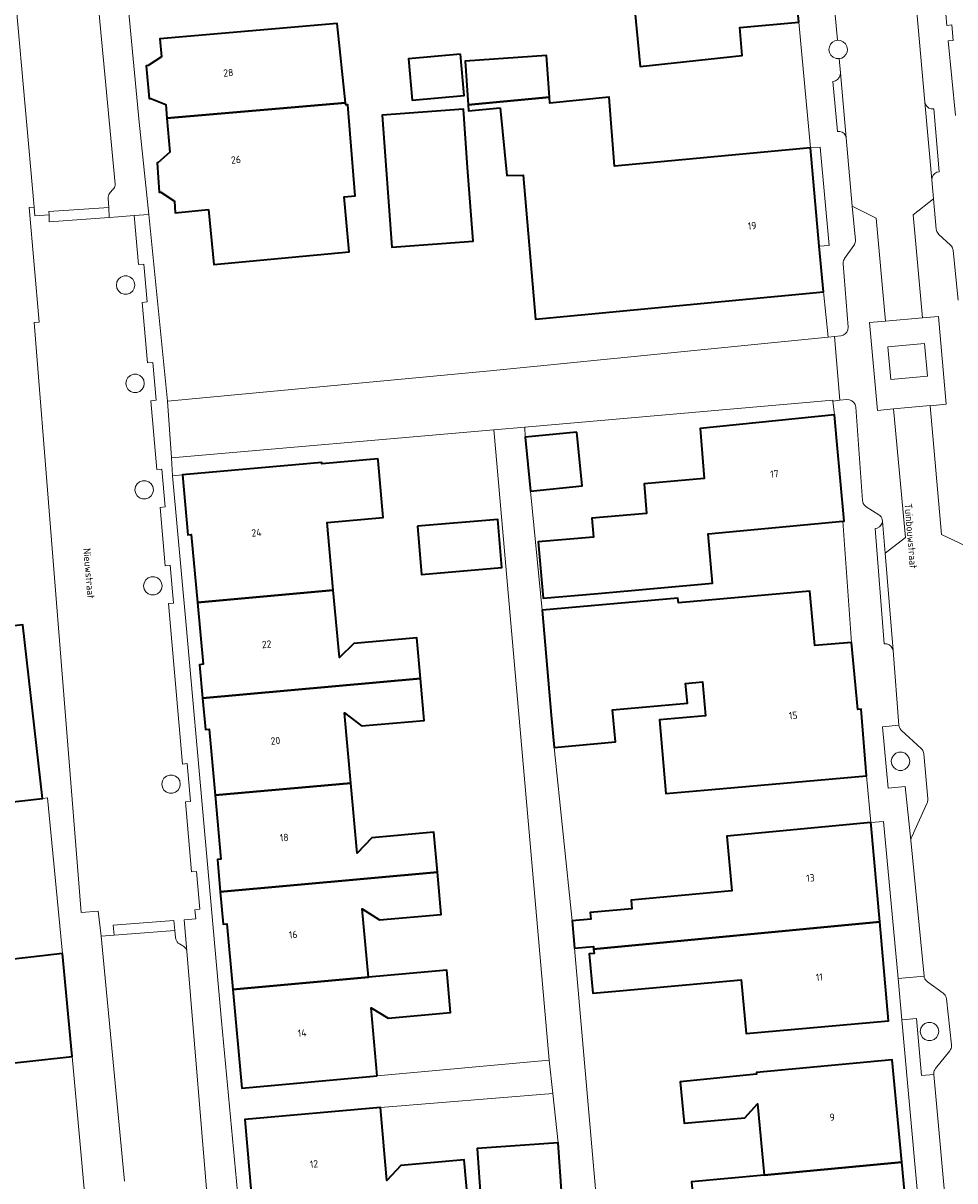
# Model space of a CAD drawing. Header units: metres. Extents: x 229229 to 231729, y 593167 to 595667.
# Tile 90 of 256: x 230273 to 230330, y 594650 to 594721. Entities that reach past the tile are written whole.
import ezdxf
from ezdxf.enums import TextEntityAlignment as Align

# ---------------------------------------------------------------- set-up
doc = ezdxf.new("R2010")
doc.units = ezdxf.units.M
for name, color, linetype, lineweight in [('B-WE-GR-GROENVOORZIENING-GV', 80, 'Continuous', 18), ('B-WE-OG-BEBOUWING-GV', 7, 'Continuous', 35), ('B-WE-OG-BEBOUWING-T18', 10, 'Continuous', 18), ('B-WE-OG-TERREIN_ERF-GV', 7, 'Continuous', 18), ('B-WE-OG-TOPOGRAFIE-T18', 10, 'Continuous', 18), ('B-WE-VH-VERHARDING_OPEN-GV', 252, 'Continuous', 18)]:
    doc.layers.add(name, color=color, linetype=linetype, lineweight=lineweight)
doc.styles.add('NLCS-ISO-M250-T18', font='NLCS-ISO.ttf', dxfattribs={"height": 0.45})

msp = doc.modelspace()

# ---------------------------------------------------------------- linework, layer by layer
at = {"layer": 'B-WE-GR-GROENVOORZIENING-GV'}
for points in [[(230322.621, 594719.906), (230322.458, 594719.866), (230322.315, 594719.78), (230322.202, 594719.657), (230322.13, 594719.506), (230322.105, 594719.34), (230322.136, 594719.155), (230322.226, 594718.99), (230322.365, 594718.863), (230322.538, 594718.788), (230322.725, 594718.774), (230322.888, 594718.814), (230323.032, 594718.899), (230323.145, 594719.023), (230323.217, 594719.174), (230323.242, 594719.34), (230323.211, 594719.525), (230323.12, 594719.691), (230322.981, 594719.817), (230322.809, 594719.892)], [(230321.56, 594713.34), (230320.962, 594713.286), (230321.512, 594707.246), (230322.109, 594707.301)], [(230278.312, 594704.861), (230278.346, 594704.667), (230278.445, 594704.496), (230278.596, 594704.369), (230278.782, 594704.302), (230278.979, 594704.302), (230279.165, 594704.369), (230279.316, 594704.496), (230279.415, 594704.667), (230279.449, 594704.861), (230279.415, 594705.055), (230279.316, 594705.226), (230279.165, 594705.353), (230278.979, 594705.42), (230278.782, 594705.42), (230278.596, 594705.353), (230278.445, 594705.226), (230278.346, 594705.055)], [(230278.894, 594698.819), (230278.928, 594698.625), (230279.027, 594698.454), (230279.178, 594698.327), (230279.364, 594698.26), (230279.561, 594698.26), (230279.747, 594698.327), (230279.898, 594698.454), (230279.997, 594698.625), (230280.031, 594698.819), (230279.997, 594699.013), (230279.898, 594699.184), (230279.747, 594699.311), (230279.561, 594699.378), (230279.364, 594699.378), (230279.178, 594699.311), (230279.027, 594699.184), (230278.928, 594699.013)], [(230279.449, 594692.278), (230279.483, 594692.084), (230279.582, 594691.913), (230279.733, 594691.786), (230279.919, 594691.719), (230280.116, 594691.719), (230280.302, 594691.786), (230280.453, 594691.913), (230280.552, 594692.084), (230280.586, 594692.278), (230280.552, 594692.473), (230280.453, 594692.644), (230280.302, 594692.771), (230280.116, 594692.838), (230279.919, 594692.838), (230279.733, 594692.771), (230279.582, 594692.644), (230279.483, 594692.473)], [(230279.983, 594686.373), (230280.017, 594686.179), (230280.116, 594686.008), (230280.267, 594685.881), (230280.453, 594685.814), (230280.65, 594685.814), (230280.836, 594685.881), (230280.987, 594686.008), (230281.086, 594686.179), (230281.12, 594686.373), (230281.086, 594686.568), (230280.987, 594686.739), (230280.836, 594686.866), (230280.65, 594686.933), (230280.453, 594686.933), (230280.267, 594686.866), (230280.116, 594686.739), (230280.017, 594686.568)], [(230325.934, 594675.593), (230325.968, 594675.399), (230326.067, 594675.228), (230326.218, 594675.101), (230326.403, 594675.034), (230326.601, 594675.034), (230326.786, 594675.101), (230326.937, 594675.228), (230327.036, 594675.399), (230327.07, 594675.593), (230327.036, 594675.787), (230326.937, 594675.958), (230326.786, 594676.085), (230326.601, 594676.152), (230326.403, 594676.152), (230326.218, 594676.085), (230326.067, 594675.958), (230325.968, 594675.787)], [(230281.104, 594674.192), (230281.138, 594673.998), (230281.237, 594673.827), (230281.388, 594673.7), (230281.573, 594673.633), (230281.771, 594673.633), (230281.956, 594673.7), (230282.107, 594673.827), (230282.206, 594673.998), (230282.24, 594674.192), (230282.206, 594674.386), (230282.107, 594674.557), (230281.956, 594674.684), (230281.771, 594674.751), (230281.573, 594674.751), (230281.388, 594674.684), (230281.237, 594674.557), (230281.138, 594674.386)], [(230327.719, 594658.99), (230327.753, 594658.796), (230327.852, 594658.625), (230328.003, 594658.498), (230328.188, 594658.431), (230328.386, 594658.431), (230328.571, 594658.498), (230328.722, 594658.625), (230328.821, 594658.796), (230328.855, 594658.99), (230328.821, 594659.184), (230328.722, 594659.355), (230328.571, 594659.482), (230328.386, 594659.549), (230328.188, 594659.549), (230328.003, 594659.482), (230327.852, 594659.355), (230327.753, 594659.184)]]:
    msp.add_lwpolyline(points, close=True, dxfattribs=at)
at = {"layer": 'B-WE-OG-BEBOUWING-GV'}
for points in [[(230319.702, 594726.747), (230309.779, 594725.758), (230310.507, 594718.297), (230316.777, 594718.967), (230316.618, 594720.679), (230320.243, 594721.016), (230319.843, 594725.254)], [(230281.422, 594715.119), (230292.396, 594716.069), (230291.888, 594720.926), (230280.993, 594720.001), (230281.091, 594718.881), (230280.272, 594718.347), (230280.151, 594718.328), (230280.321, 594716.325), (230280.432, 594716.326), (230281.348, 594715.953)], [(230299.466, 594719.045), (230296.268, 594718.768), (230296.488, 594716.229), (230299.686, 594716.506)], [(230299.933, 594715.944), (230304.922, 594716.41), (230304.742, 594718.962), (230299.745, 594718.61)], [(230301.898, 594715.75), (230302.3, 594711.584), (230303.322, 594711.604), (230304.064, 594702.761), (230321.766, 594704.454), (230321.512, 594707.246), (230320.962, 594713.286), (230308.924, 594712.167), (230308.591, 594716.405), (230304.947, 594716.048), (230304.922, 594716.41), (230299.933, 594715.944), (230299.96, 594715.563)], [(230283.981, 594709.496), (230284.299, 594706.123), (230292.627, 594706.909), (230292.309, 594710.282), (230292.992, 594710.346), (230292.531, 594715.942), (230292.41, 594715.934), (230292.396, 594716.069), (230281.422, 594715.119), (230281.607, 594713.019), (230280.865, 594712.378), (230280.82, 594712.372), (230280.949, 594710.561), (230281.048, 594710.572), (230281.894, 594710.018), (230281.919, 594709.301)], [(230299.901, 594712.082), (230299.638, 594715.669), (230294.64, 594715.302), (230295.234, 594707.195), (230300.232, 594707.561)], [(230322.947, 594690.351), (230323.041, 594690.36), (230322.587, 594695.274), (230322.437, 594696.891), (230314.184, 594696.046), (230314.428, 594692.964), (230310.74, 594692.638), (230310.9, 594690.832), (230307.522, 594690.533), (230307.625, 594689.372), (230304.233, 594689.072), (230304.539, 594685.614), (230307.931, 594685.914), (230314.951, 594686.535), (230314.682, 594689.578)], [(230306.609, 594695.813), (230303.436, 594695.503), (230303.758, 594692.204), (230306.931, 594692.514)], [(230283.296, 594685.358), (230291.643, 594686.118), (230291.267, 594690.267), (230294.713, 594690.577), (230294.398, 594694.081), (230294.389, 594694.175), (230290.941, 594693.865), (230290.934, 594693.947), (230282.376, 594693.192), (230282.702, 594689.504), (230282.916, 594689.529)], [(230296.81, 594690.037), (230297.061, 594687.075), (230302.01, 594687.495), (230301.758, 594690.457)], [(230283.616, 594679.468), (230297, 594680.681), (230296.776, 594683.178), (230292.896, 594682.83), (230292.019, 594681.969), (230291.643, 594686.118), (230283.296, 594685.358), (230283.642, 594681.555), (230283.431, 594681.517)], [(230305.036, 594678.427), (230305.209, 594676.451), (230308.982, 594676.781), (230308.809, 594678.757), (230313.401, 594679.159), (230313.294, 594680.381), (230314.328, 594680.472), (230314.51, 594678.392), (230311.683, 594678.145), (230312.079, 594673.619), (230314.906, 594673.866), (230324.41, 594674.702), (230324.083, 594678.798), (230323.886, 594678.776), (230323.492, 594682.901), (230321.229, 594682.712), (230320.937, 594686.043), (230312.848, 594685.335), (230312.823, 594685.616), (230304.471, 594684.885)], [(230262.788, 594676.594), (230267.26, 594677.1), (230267.771, 594672.629), (230273.782, 594673.311), (230272.566, 594683.99), (230268.096, 594683.484), (230262.042, 594682.695)], [(230297, 594680.681), (230283.616, 594679.468), (230283.79, 594677.546), (230284.007, 594677.568), (230284.375, 594673.503), (230292.717, 594674.259), (230292.327, 594678.569), (230293.379, 594677.764), (230297.231, 594678.11)], [(230284.701, 594667.573), (230298.041, 594668.777), (230297.821, 594671.23), (230294.015, 594670.888), (230293.108, 594669.949), (230292.717, 594674.259), (230284.375, 594673.503), (230284.73, 594669.589), (230284.52, 594669.562)], [(230324.696, 594671.655), (230324.68, 594671.833), (230315.833, 594670.994), (230316.139, 594667.63), (230309.942, 594667.065), (230309.991, 594666.533), (230307.436, 594666.3), (230307.473, 594665.891), (230306.321, 594665.786), (230306.473, 594664.118), (230307.625, 594664.223), (230307.641, 594664.049), (230325.226, 594665.734)], [(230298.041, 594668.777), (230284.701, 594667.573), (230284.882, 594665.583), (230285.099, 594665.598), (230285.467, 594661.561), (230293.8, 594662.321), (230293.418, 594666.533), (230294.482, 594665.849), (230298.274, 594666.189)], [(230307.641, 594664.049), (230307.666, 594663.779), (230307.37, 594663.752), (230307.59, 594661.338), (230309.235, 594661.488), (230316.708, 594662.169), (230317.009, 594658.866), (230325.771, 594659.638), (230325.226, 594665.734)], [(230275.005, 594663.78), (230263.114, 594662.401), (230263.079, 594663.296), (230258.915, 594662.825), (230259.853, 594656.056), (230264.398, 594656.673), (230264.39, 594656.226), (230275.588, 594657.463)], [(230294.348, 594656.267), (230293.969, 594660.452), (230295.016, 594659.804), (230298.846, 594660.148), (230298.612, 594662.754), (230293.8, 594662.321), (230285.467, 594661.561), (230286.019, 594655.508)], [(230318.127, 594650.156), (230326.582, 594650.957), (230325.986, 594657.244), (230317.649, 594656.463), (230317.649, 594656.364), (230312.961, 594655.889), (230313.199, 594653.348), (230316.942, 594653.694), (230317.715, 594654.545)], [(230286.744, 594647.423), (230299.918, 594648.585), (230299.696, 594651.109), (230295.794, 594650.76), (230294.933, 594649.833), (230294.536, 594654.309), (230286.201, 594653.574)], [(230305.698, 594648.908), (230305.473, 594652.142), (230300.486, 594651.796), (230300.711, 594648.562)], [(230326.582, 594650.957), (230318.127, 594650.156), (230313.659, 594649.744), (230313.878, 594647.367), (230317.522, 594647.702), (230318.297, 594648.589), (230318.704, 594644.183), (230327.25, 594644.993), (230327.223, 594645.28), (230327.119, 594645.284)]]:
    msp.add_lwpolyline(points, close=True, dxfattribs=at)
at = {"layer": 'B-WE-OG-TERREIN_ERF-GV'}
for points in [[(230278.734, 594725.269), (230279.718, 594714.88), (230280.298, 594709.188), (230281.452, 594697.716), (230301.276, 594699.582), (230322.056, 594701.653), (230321.766, 594704.454), (230304.064, 594702.761), (230303.322, 594711.604), (230302.3, 594711.584), (230301.898, 594715.75), (230299.96, 594715.563), (230299.933, 594715.944), (230299.745, 594718.61), (230304.742, 594718.962), (230304.922, 594716.41), (230304.947, 594716.048), (230308.591, 594716.405), (230308.924, 594712.167), (230320.962, 594713.286), (230320.243, 594721.016), (230316.618, 594720.679), (230316.777, 594718.967), (230310.507, 594718.297), (230309.779, 594725.758)], [(230329.159, 594722.914), (230329.347, 594720.817), (230329.646, 594720.845), (230329.737, 594719.892), (230329.439, 594719.863), (230329.878, 594715.288)], [(230263.114, 594662.401), (230275.005, 594663.78), (230274.08, 594673.345), (230273.782, 594673.311), (230267.771, 594672.629)], [(230329.541, 594627.142), (230326.978, 594655.375), (230326.58, 594659.712), (230326.347, 594662.252), (230325.462, 594671.894), (230324.68, 594671.833), (230324.696, 594671.655), (230325.226, 594665.734), (230325.771, 594659.638), (230317.009, 594658.866), (230316.708, 594662.169), (230309.235, 594661.488), (230307.59, 594661.338), (230307.37, 594663.752), (230307.666, 594663.779), (230307.641, 594664.049), (230307.625, 594664.223), (230306.473, 594664.118), (230308.816, 594637.116)], [(230276.818, 594643.914), (230275.588, 594657.463), (230264.39, 594656.226)], [(230313.659, 594649.744), (230318.127, 594650.156), (230317.715, 594654.545), (230316.942, 594653.694), (230313.199, 594653.348), (230312.961, 594655.889), (230317.649, 594656.364), (230317.649, 594656.463), (230325.986, 594657.244), (230326.582, 594650.957), (230327.119, 594645.284)], [(230300.711, 594648.562), (230300.486, 594651.796), (230305.473, 594652.142), (230305.136, 594655.169), (230294.536, 594654.309), (230294.933, 594649.833), (230295.794, 594650.76), (230299.696, 594651.109), (230299.918, 594648.585)]]:
    msp.add_lwpolyline(points, dxfattribs=at)
for points in [[(230292.396, 594716.069), (230292.41, 594715.934), (230292.531, 594715.942), (230292.992, 594710.346), (230292.309, 594710.282), (230292.627, 594706.909), (230284.299, 594706.123), (230283.981, 594709.496), (230281.919, 594709.301), (230281.894, 594710.018), (230281.048, 594710.572), (230280.949, 594710.561), (230280.82, 594712.372), (230280.865, 594712.378), (230281.607, 594713.019), (230281.422, 594715.119), (230281.348, 594715.953), (230280.432, 594716.326), (230280.321, 594716.325), (230280.151, 594718.328), (230280.272, 594718.347), (230281.091, 594718.881), (230280.993, 594720.001), (230291.888, 594720.926)], [(230299.466, 594719.045), (230299.686, 594716.506), (230296.488, 594716.229), (230296.268, 594718.768)], [(230299.901, 594712.082), (230300.232, 594707.561), (230295.234, 594707.195), (230294.64, 594715.302), (230299.638, 594715.669)], [(230323.492, 594682.901), (230322.947, 594690.351), (230314.682, 594689.578), (230314.951, 594686.535), (230307.931, 594685.914), (230304.539, 594685.614), (230304.233, 594689.072), (230307.625, 594689.372), (230307.522, 594690.533), (230310.9, 594690.832), (230310.74, 594692.638), (230314.428, 594692.964), (230314.184, 594696.046), (230322.437, 594696.891), (230322.35, 594697.735), (230322.345, 594697.785), (230303.407, 594696.133), (230303.436, 594695.503), (230306.609, 594695.813), (230306.931, 594692.514), (230303.758, 594692.204), (230304.471, 594684.885), (230312.823, 594685.616), (230312.848, 594685.335), (230320.937, 594686.043), (230321.229, 594682.712)], [(230282.376, 594693.192), (230290.934, 594693.947), (230290.941, 594693.865), (230294.389, 594694.175), (230294.398, 594694.081), (230294.713, 594690.577), (230291.267, 594690.267), (230291.643, 594686.118), (230292.019, 594681.969), (230292.896, 594682.83), (230296.776, 594683.178), (230297, 594680.681), (230297.231, 594678.11), (230293.379, 594677.764), (230292.327, 594678.569), (230292.717, 594674.259), (230293.108, 594669.949), (230294.015, 594670.888), (230297.821, 594671.23), (230298.041, 594668.777), (230298.274, 594666.189), (230294.482, 594665.849), (230293.418, 594666.533), (230293.8, 594662.321), (230298.612, 594662.754), (230298.846, 594660.148), (230295.016, 594659.804), (230293.969, 594660.452), (230294.348, 594656.267), (230304.911, 594657.237), (230301.622, 594694.599), (230301.502, 594695.967), (230281.691, 594694.239), (230281.767, 594693.142)], [(230296.81, 594690.037), (230301.758, 594690.457), (230302.01, 594687.495), (230297.061, 594687.075)], [(230309.991, 594666.533), (230309.942, 594667.065), (230316.139, 594667.63), (230315.833, 594670.994), (230324.68, 594671.833), (230324.41, 594674.702), (230314.906, 594673.866), (230312.079, 594673.619), (230311.683, 594678.145), (230314.51, 594678.392), (230314.328, 594680.472), (230313.294, 594680.381), (230313.401, 594679.159), (230308.809, 594678.757), (230308.982, 594676.781), (230305.209, 594676.451), (230306.321, 594665.786), (230307.473, 594665.891), (230307.436, 594666.3)]]:
    msp.add_lwpolyline(points, close=True, dxfattribs=at)
at = {"layer": 'B-WE-VH-VERHARDING_OPEN-GV'}
for points in [[(230278.734, 594725.269), (230277.887, 594734.717), (230276.02, 594734.549), (230278.235, 594711.064), (230278.232, 594710.99), (230278.216, 594710.918), (230278.189, 594710.85), (230278.15, 594710.787), (230278.102, 594710.731), (230277.941, 594710.553), (230277.892, 594710.49), (230277.854, 594710.421), (230277.828, 594710.346), (230277.814, 594710.268), (230277.812, 594710.189), (230277.842, 594709.637), (230277.877, 594709.016), (230278.424, 594709.055), (230279.4, 594709.125), (230280.298, 594709.188), (230279.718, 594714.88)], [(230322.805, 594717.911), (230322.794, 594717.755), (230322.736, 594717.61), (230322.635, 594717.49), (230322.503, 594717.407), (230322.351, 594717.369), (230322.626, 594714.304), (230322.775, 594714.302), (230322.915, 594714.254), (230323.034, 594714.165), (230323.12, 594714.043), (230323.164, 594713.901)], [(230328.54, 594715.688), (230328.391, 594715.69), (230328.25, 594715.739), (230328.131, 594715.828), (230328.046, 594715.95), (230328.002, 594716.092), (230328.427, 594711.328), (230328.445, 594711.476), (230328.508, 594711.611), (230328.609, 594711.719), (230328.739, 594711.792), (230328.885, 594711.82)], [(230281.615, 594687.643), (230281.316, 594687.616), (230281.007, 594691.196), (230281.306, 594691.223), (230281.105, 594693.55), (230280.806, 594693.523), (230280.441, 594697.746), (230280.752, 594697.778), (230280.545, 594700.104), (230280.228, 594700.072), (230279.888, 594703.79), (230280.213, 594703.823), (230280.005, 594706.15), (230279.676, 594706.117), (230279.4, 594709.125), (230278.424, 594709.055), (230277.877, 594709.016), (230274.193, 594708.755), (230274.177, 594709.183), (230273.302, 594709.107), (230273.256, 594709.644), (230272.957, 594709.619), (230273.565, 594702.584), (230273.266, 594702.558), (230276.158, 594666.3), (230277.203, 594666.387), (230277.37, 594664.858), (230278.17, 594664.918), (230278.125, 594665.524), (230281.854, 594665.805), (230281.909, 594665.199), (230281.95, 594664.759), (230281.968, 594664.665), (230282.003, 594664.576), (230282.054, 594664.496), (230282.12, 594664.427), (230282.198, 594664.371), (230282.393, 594664.26), (230282.467, 594664.213), (230282.53, 594664.153), (230282.581, 594664.082), (230282.618, 594664.002), (230282.638, 594663.917), (230282.477, 594665.852), (230283.19, 594665.906), (230283.141, 594666.476), (230283.44, 594666.502), (230283.239, 594668.83), (230282.94, 594668.803), (230282.569, 594673.1), (230282.868, 594673.126), (230282.667, 594675.452), (230282.369, 594675.426), (230281.517, 594685.29), (230281.816, 594685.315)], [(230277.842, 594709.637), (230274.169, 594709.376), (230274.177, 594709.183), (230274.193, 594708.755), (230277.877, 594709.016)], [(230324.591, 594702.56), (230325.584, 594702.649), (230325.015, 594708.98), (230323.538, 594709.716), (230323.726, 594707.622), (230323.727, 594707.551), (230323.718, 594707.481), (230323.7, 594707.413), (230323.672, 594707.348), (230323.635, 594707.288), (230323.065, 594706.487), (230323.029, 594706.428), (230323.001, 594706.364), (230322.983, 594706.297), (230322.973, 594706.228), (230322.974, 594706.158), (230323.277, 594702.269), (230323.265, 594702.116), (230323.207, 594701.973), (230323.109, 594701.855), (230322.979, 594701.772), (230322.83, 594701.733), (230322.443, 594701.693), (230322.777, 594697.779), (230323.203, 594697.823), (230323.362, 594697.814), (230323.511, 594697.755), (230323.633, 594697.652), (230323.716, 594697.516), (230323.753, 594697.361), (230324.164, 594691.622), (230324.179, 594691.53), (230324.212, 594691.442), (230324.26, 594691.362), (230324.322, 594691.292), (230324.396, 594691.235), (230325.165, 594690.75), (230325.239, 594690.693), (230325.302, 594690.623), (230325.35, 594690.542), (230325.382, 594690.454), (230325.397, 594690.361), (230325.56, 594688.394), (230326.801, 594689.353), (230326.073, 594697.252), (230325.077, 594697.16)], [(230278.312, 594704.861), (230278.346, 594705.055), (230278.445, 594705.226), (230278.596, 594705.353), (230278.782, 594705.42), (230278.979, 594705.42), (230279.165, 594705.353), (230279.316, 594705.226), (230279.415, 594705.055), (230279.449, 594704.861), (230279.415, 594704.667), (230279.316, 594704.496), (230279.165, 594704.369), (230278.979, 594704.302), (230278.782, 594704.302), (230278.596, 594704.369), (230278.445, 594704.496), (230278.346, 594704.667)], [(230324.591, 594702.56), (230325.077, 594697.16), (230326.073, 594697.252), (230328.316, 594697.449), (230328.316, 594697.446), (230329.312, 594697.538), (230328.839, 594702.919), (230327.846, 594702.853), (230325.584, 594702.649)], [(230303.407, 594696.133), (230322.345, 594697.785), (230322.35, 594697.735), (230322.777, 594697.779), (230322.443, 594701.693), (230322.056, 594701.653), (230301.276, 594699.582), (230281.452, 594697.716), (230281.691, 594694.239), (230301.502, 594695.967)], [(230327.98, 594701.27), (230325.729, 594701.072), (230325.91, 594699.06), (230328.157, 594699.257)], [(230325.729, 594701.072), (230327.98, 594701.27), (230328.157, 594699.257), (230325.91, 594699.06)], [(230278.894, 594698.819), (230278.928, 594699.013), (230279.027, 594699.184), (230279.178, 594699.311), (230279.364, 594699.378), (230279.561, 594699.378), (230279.747, 594699.311), (230279.898, 594699.184), (230279.997, 594699.013), (230280.031, 594698.819), (230279.997, 594698.625), (230279.898, 594698.454), (230279.747, 594698.327), (230279.561, 594698.26), (230279.364, 594698.26), (230279.178, 594698.327), (230279.027, 594698.454), (230278.928, 594698.625)], [(230326.04, 594682.406), (230325.997, 594682.549), (230325.913, 594682.671), (230325.795, 594682.761), (230325.655, 594682.811), (230325.506, 594682.815), (230324.938, 594689.899), (230325.076, 594689.93), (230325.2, 594689.998), (230325.3, 594690.098), (230325.367, 594690.223), (230325.397, 594690.361), (230325.382, 594690.454), (230325.35, 594690.542), (230325.302, 594690.623), (230325.239, 594690.693), (230325.165, 594690.75), (230324.396, 594691.235), (230324.322, 594691.292), (230324.26, 594691.362), (230324.212, 594691.442), (230324.179, 594691.53), (230324.164, 594691.622), (230323.753, 594697.361), (230323.716, 594697.516), (230323.633, 594697.652), (230323.511, 594697.755), (230323.362, 594697.814), (230323.203, 594697.823), (230322.777, 594697.779), (230322.35, 594697.735), (230322.437, 594696.891), (230322.587, 594695.274), (230323.041, 594690.36), (230322.947, 594690.351), (230323.492, 594682.901), (230323.886, 594678.776), (230324.083, 594678.798), (230324.41, 594674.702), (230324.68, 594671.833), (230325.462, 594671.894), (230326.347, 594662.252), (230327.949, 594662.399), (230327.144, 594670.74), (230326.78, 594674.045), (230325.75, 594673.944), (230325.404, 594677.714), (230326.408, 594677.807)], [(230306.473, 594664.118), (230306.321, 594665.786), (230305.209, 594676.451), (230305.036, 594678.427), (230304.471, 594684.885), (230303.758, 594692.204), (230303.436, 594695.503), (230303.407, 594696.133), (230301.502, 594695.967), (230301.622, 594694.599), (230304.911, 594657.237), (230305.136, 594655.169), (230305.473, 594652.142), (230305.698, 594648.908), (230307.947, 594623.664), (230309.969, 594624.173), (230308.816, 594637.116)], [(230279.449, 594692.278), (230279.483, 594692.473), (230279.582, 594692.644), (230279.733, 594692.771), (230279.919, 594692.838), (230280.116, 594692.838), (230280.302, 594692.771), (230280.453, 594692.644), (230280.552, 594692.473), (230280.586, 594692.278), (230280.552, 594692.084), (230280.453, 594691.913), (230280.302, 594691.786), (230280.116, 594691.719), (230279.919, 594691.719), (230279.733, 594691.786), (230279.582, 594691.913), (230279.483, 594692.084)], [(230325.56, 594688.394), (230325.397, 594690.361), (230325.367, 594690.223), (230325.3, 594690.098), (230325.2, 594689.998), (230325.076, 594689.93), (230324.938, 594689.899), (230325.506, 594682.815), (230325.655, 594682.811), (230325.795, 594682.761), (230325.913, 594682.671), (230325.997, 594682.549), (230326.04, 594682.406)], [(230281.12, 594686.373), (230281.086, 594686.179), (230280.987, 594686.008), (230280.836, 594685.881), (230280.65, 594685.814), (230280.453, 594685.814), (230280.267, 594685.881), (230280.116, 594686.008), (230280.017, 594686.179), (230279.983, 594686.373), (230280.017, 594686.568), (230280.116, 594686.739), (230280.267, 594686.866), (230280.453, 594686.933), (230280.65, 594686.933), (230280.836, 594686.866), (230280.987, 594686.739), (230281.086, 594686.568)], [(230327.932, 594676.056), (230327.92, 594676.129), (230327.897, 594676.2), (230327.864, 594676.266), (230327.822, 594676.327), (230327.771, 594676.381), (230326.57, 594677.477), (230326.518, 594677.532), (230326.476, 594677.593), (230326.442, 594677.661), (230326.42, 594677.733), (230326.408, 594677.807), (230325.404, 594677.714), (230325.75, 594673.944), (230326.78, 594674.045), (230327.144, 594670.74), (230327.145, 594670.782), (230327.15, 594670.824), (230327.16, 594670.866), (230327.174, 594670.906), (230327.192, 594670.944), (230328.135, 594673.034), (230328.154, 594673.082), (230328.167, 594673.131), (230328.176, 594673.181), (230328.179, 594673.232), (230328.177, 594673.283)], [(230325.934, 594675.593), (230325.968, 594675.787), (230326.067, 594675.958), (230326.218, 594676.085), (230326.403, 594676.152), (230326.601, 594676.152), (230326.786, 594676.085), (230326.937, 594675.958), (230327.036, 594675.787), (230327.07, 594675.593), (230327.036, 594675.399), (230326.937, 594675.228), (230326.786, 594675.101), (230326.601, 594675.034), (230326.403, 594675.034), (230326.218, 594675.101), (230326.067, 594675.228), (230325.968, 594675.399)], [(230282.24, 594674.192), (230282.206, 594673.998), (230282.107, 594673.827), (230281.956, 594673.7), (230281.771, 594673.633), (230281.573, 594673.633), (230281.388, 594673.7), (230281.237, 594673.827), (230281.138, 594673.998), (230281.104, 594674.192), (230281.138, 594674.386), (230281.237, 594674.557), (230281.388, 594674.684), (230281.573, 594674.751), (230281.771, 594674.751), (230281.956, 594674.684), (230282.107, 594674.557), (230282.206, 594674.386)], [(230281.909, 594665.199), (230281.854, 594665.805), (230278.125, 594665.524), (230278.17, 594664.918)], [(230329.325, 594660.987), (230329.309, 594661.069), (230329.28, 594661.146), (230329.238, 594661.218), (230329.185, 594661.282), (230329.122, 594661.336), (230328.152, 594662.042), (230328.088, 594662.098), (230328.035, 594662.163), (230327.993, 594662.236), (230327.964, 594662.316), (230327.949, 594662.399), (230326.347, 594662.252), (230326.58, 594659.712), (230327.477, 594659.795), (230327.799, 594656.282), (230328.546, 594656.35), (230328.545, 594656.426), (230328.556, 594656.501), (230328.577, 594656.574), (230328.61, 594656.643), (230328.652, 594656.706), (230329.527, 594657.81), (230329.571, 594657.875), (230329.604, 594657.945), (230329.625, 594658.02), (230329.635, 594658.097), (230329.633, 594658.175)], [(230328.855, 594658.99), (230328.821, 594658.796), (230328.722, 594658.625), (230328.571, 594658.498), (230328.386, 594658.431), (230328.188, 594658.431), (230328.003, 594658.498), (230327.852, 594658.625), (230327.753, 594658.796), (230327.719, 594658.99), (230327.753, 594659.184), (230327.852, 594659.355), (230328.003, 594659.482), (230328.188, 594659.549), (230328.386, 594659.549), (230328.571, 594659.482), (230328.722, 594659.355), (230328.821, 594659.184)]]:
    msp.add_lwpolyline(points, close=True, dxfattribs=at)
for points in [[(230272.157, 594722.01), (230273.256, 594709.644), (230273.302, 594709.107), (230274.177, 594709.183), (230274.169, 594709.376), (230277.842, 594709.637), (230277.812, 594710.189), (230277.814, 594710.268), (230277.828, 594710.346), (230277.854, 594710.421), (230277.892, 594710.49), (230277.941, 594710.553), (230278.102, 594710.731), (230278.15, 594710.787), (230278.189, 594710.85), (230278.216, 594710.918), (230278.232, 594710.99), (230278.235, 594711.064), (230276.02, 594734.549)], [(230320.243, 594721.016), (230320.962, 594713.286), (230321.56, 594713.34), (230322.109, 594707.301), (230321.512, 594707.246), (230321.766, 594704.454), (230322.056, 594701.653), (230322.443, 594701.693), (230322.83, 594701.733), (230322.979, 594701.772), (230323.109, 594701.855), (230323.207, 594701.973), (230323.265, 594702.116), (230323.277, 594702.269), (230322.974, 594706.158), (230322.973, 594706.228), (230322.983, 594706.297), (230323.001, 594706.364), (230323.029, 594706.428), (230323.065, 594706.487), (230323.635, 594707.288), (230323.672, 594707.348), (230323.7, 594707.413), (230323.718, 594707.481), (230323.727, 594707.551), (230323.726, 594707.622), (230323.538, 594709.716), (230323.164, 594713.901), (230323.12, 594714.043), (230323.034, 594714.165), (230322.915, 594714.254), (230322.775, 594714.302), (230322.626, 594714.304), (230322.351, 594717.369), (230322.503, 594717.407), (230322.635, 594717.49), (230322.736, 594717.61), (230322.794, 594717.755), (230322.805, 594717.911), (230322.725, 594718.774), (230322.538, 594718.788), (230322.365, 594718.863), (230322.226, 594718.99), (230322.136, 594719.155), (230322.105, 594719.34), (230322.13, 594719.506), (230322.202, 594719.657), (230322.315, 594719.78), (230322.458, 594719.866), (230322.621, 594719.906), (230321.89, 594727.852)], [(230321.89, 594727.852), (230322.621, 594719.906), (230322.809, 594719.892), (230322.981, 594719.817), (230323.12, 594719.691), (230323.211, 594719.525), (230323.242, 594719.34), (230323.217, 594719.174), (230323.145, 594719.023), (230323.032, 594718.899), (230322.888, 594718.814), (230322.725, 594718.774), (230322.805, 594717.911), (230323.164, 594713.901), (230323.538, 594709.716), (230325.015, 594708.98), (230325.584, 594702.649), (230327.846, 594702.853), (230327.281, 594709.182), (230328.532, 594710.163), (230328.427, 594711.328), (230328.002, 594716.092), (230327.422, 594722.577)], [(230327.422, 594722.577), (230328.002, 594716.092), (230328.046, 594715.95), (230328.131, 594715.828), (230328.25, 594715.739), (230328.391, 594715.69), (230328.54, 594715.688), (230328.885, 594711.82), (230328.739, 594711.792), (230328.609, 594711.719), (230328.508, 594711.611), (230328.445, 594711.476), (230328.427, 594711.328), (230328.532, 594710.163), (230328.699, 594708.291), (230328.711, 594708.218), (230328.733, 594708.148), (230328.766, 594708.082), (230328.808, 594708.022), (230328.858, 594707.968), (230329.576, 594707.304), (230329.626, 594707.251), (230329.667, 594707.192), (230329.699, 594707.128), (230329.722, 594707.059), (230329.734, 594706.988), (230330.045, 594703.926)], [(230329.878, 594715.288), (230329.439, 594719.863), (230329.737, 594719.892), (230329.646, 594720.845), (230329.347, 594720.817), (230329.159, 594722.914)], [(230278.806, 594649.795), (230277.37, 594664.858), (230277.203, 594666.387), (230276.158, 594666.3), (230273.266, 594702.558), (230273.565, 594702.584), (230272.957, 594709.619), (230273.256, 594709.644), (230272.157, 594722.01)], [(230330.045, 594703.926), (230329.734, 594706.988), (230329.722, 594707.059), (230329.699, 594707.128), (230329.667, 594707.192), (230329.626, 594707.251), (230329.576, 594707.304), (230328.858, 594707.968), (230328.808, 594708.022), (230328.766, 594708.082), (230328.733, 594708.148), (230328.711, 594708.218), (230328.699, 594708.291), (230328.532, 594710.163), (230327.281, 594709.182), (230327.846, 594702.853), (230328.839, 594702.919), (230329.312, 594697.538), (230328.316, 594697.446), (230329.013, 594689.53), (230330.499, 594688.845)], [(230285.757, 594649.127), (230284.775, 594659.62), (230282.6, 594683.957), (230281.767, 594693.142), (230281.691, 594694.239), (230281.452, 594697.716), (230280.298, 594709.188), (230279.4, 594709.125), (230279.676, 594706.117), (230280.005, 594706.15), (230280.213, 594703.823), (230279.888, 594703.79), (230280.228, 594700.072), (230280.545, 594700.104), (230280.752, 594697.778), (230280.441, 594697.746), (230280.806, 594693.523), (230281.105, 594693.55), (230281.306, 594691.223), (230281.007, 594691.196), (230281.316, 594687.616), (230281.615, 594687.643), (230281.816, 594685.315), (230281.517, 594685.29), (230282.369, 594675.426), (230282.667, 594675.452), (230282.868, 594673.126), (230282.569, 594673.1), (230282.94, 594668.803), (230283.239, 594668.83), (230283.44, 594666.502), (230283.141, 594666.476), (230283.19, 594665.906), (230282.477, 594665.852), (230282.638, 594663.917), (230284.012, 594647.339)], [(230330.499, 594688.845), (230329.013, 594689.53), (230328.316, 594697.446), (230328.316, 594697.449), (230326.073, 594697.252), (230326.801, 594689.353), (230325.56, 594688.394), (230326.04, 594682.406), (230326.408, 594677.807), (230326.42, 594677.733), (230326.442, 594677.661), (230326.476, 594677.593), (230326.518, 594677.532), (230326.57, 594677.477), (230327.771, 594676.381), (230327.822, 594676.327), (230327.864, 594676.266), (230327.897, 594676.2), (230327.92, 594676.129), (230327.932, 594676.056), (230328.177, 594673.283), (230328.179, 594673.232), (230328.176, 594673.181), (230328.167, 594673.131), (230328.154, 594673.082), (230328.135, 594673.034), (230327.192, 594670.944), (230327.174, 594670.906), (230327.16, 594670.866), (230327.15, 594670.824), (230327.145, 594670.782), (230327.144, 594670.74), (230327.949, 594662.399), (230327.964, 594662.316), (230327.993, 594662.236), (230328.035, 594662.163), (230328.088, 594662.098), (230328.152, 594662.042), (230329.122, 594661.336), (230329.185, 594661.282), (230329.238, 594661.218), (230329.28, 594661.146), (230329.309, 594661.069), (230329.325, 594660.987), (230329.633, 594658.175), (230329.635, 594658.097), (230329.625, 594658.02), (230329.604, 594657.945), (230329.571, 594657.875), (230329.527, 594657.81), (230328.652, 594656.706), (230328.61, 594656.643), (230328.577, 594656.574), (230328.556, 594656.501), (230328.545, 594656.426), (230328.546, 594656.35), (230331.168, 594627.442)], [(230286.744, 594647.423), (230286.201, 594653.574), (230294.536, 594654.309), (230305.136, 594655.169), (230304.911, 594657.237), (230294.348, 594656.267), (230286.019, 594655.508), (230285.467, 594661.561), (230285.099, 594665.598), (230284.882, 594665.583), (230284.701, 594667.573), (230284.52, 594669.562), (230284.73, 594669.589), (230284.375, 594673.503), (230284.007, 594677.568), (230283.79, 594677.546), (230283.616, 594679.468), (230283.431, 594681.517), (230283.642, 594681.555), (230283.296, 594685.358), (230282.916, 594689.529), (230282.702, 594689.504), (230282.376, 594693.192), (230281.767, 594693.142), (230282.6, 594683.957), (230284.775, 594659.62), (230285.757, 594649.127)], [(230272.566, 594683.99), (230273.782, 594673.311), (230274.08, 594673.345), (230275.005, 594663.78), (230275.588, 594657.463), (230276.818, 594643.914)], [(230284.012, 594647.339), (230282.638, 594663.917), (230282.618, 594664.002), (230282.581, 594664.082), (230282.53, 594664.153), (230282.467, 594664.213), (230282.393, 594664.26), (230282.198, 594664.371), (230282.12, 594664.427), (230282.054, 594664.496), (230282.003, 594664.576), (230281.968, 594664.665), (230281.95, 594664.759), (230281.909, 594665.199), (230278.17, 594664.918), (230277.37, 594664.858), (230278.806, 594649.795)], [(230331.168, 594627.442), (230328.546, 594656.35), (230327.799, 594656.282), (230327.477, 594659.795), (230326.58, 594659.712), (230326.978, 594655.375), (230329.541, 594627.142)]]:
    msp.add_lwpolyline(points, dxfattribs=at)

# ---------------------------------------------------------------- texts
at = {"layer": 'B-WE-OG-BEBOUWING-T18', "style": 'NLCS-ISO-M250-T18'}
for s, rotation, p in [('28', 4.8, (230285.191, 594717.909)), ('26', 5.3, (230285.663, 594712.562)), ('19', 5.4, (230317.38, 594708.507)), ('17', 5.8, (230318.756, 594693.257)), ('24', 5.2, (230286.922, 594689.646)), ('22', 5.2, (230287.547, 594682.785)), ('15', 5, (230319.902, 594678.415)), ('20', 5.1, (230288.088, 594676.856)), ('18', 5.1, (230288.627, 594670.909)), ('13', 5.4, (230320.968, 594668.427)), ('16', 5.1, (230289.176, 594664.94)), ('11', 5, (230321.514, 594662.329)), ('14', 5.2, (230289.726, 594658.898)), ('9', 5.4, (230322.302, 594653.723)), ('12', 5, (230290.457, 594650.85))]:
    msp.add_text(s, height=0.45, rotation=rotation, dxfattribs=at).set_placement(p, align=Align.MIDDLE)
at = {"layer": 'B-WE-OG-TOPOGRAFIE-T18', "style": 'NLCS-ISO-M250-T18'}
for s, rotation, p in [('Tuinbouwstraat', 274.6, (230327.137, 594689.439)), ('Nieuwstraat', 274.9, (230276.631, 594687.142))]:
    msp.add_text(s, height=0.45, rotation=rotation, dxfattribs=at).set_placement(p, align=Align.MIDDLE)

doc.saveas('drawing.dxf')
